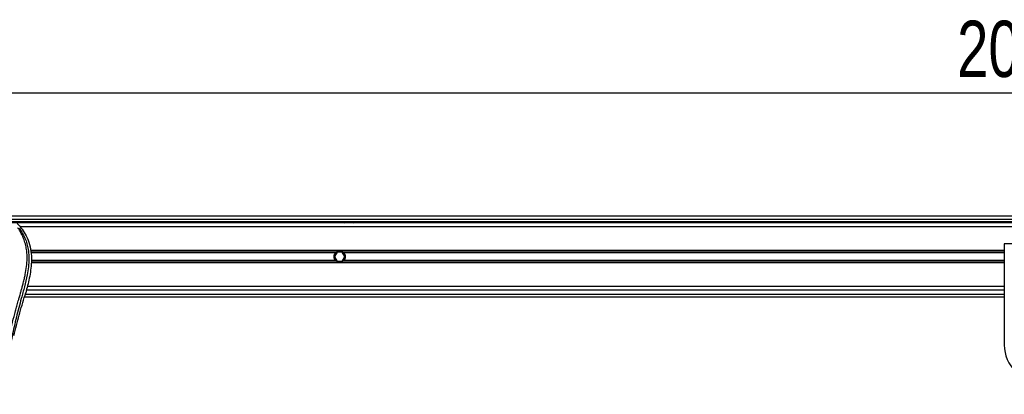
# Model space of a CAD drawing. Header units: millimetres. Extents: x 0 to 420, y 0 to 297.
# Tile 27 of 79: x 83 to 136, y 243 to 263. Entities that reach past the tile are written whole.
import ezdxf

# ---------------------------------------------------------------- set-up
doc = ezdxf.new("R2010")
doc.units = ezdxf.units.MM
doc.layers.add('QUOTE', color=174, linetype='Continuous')
doc.styles.add('SLDTEXTSTYLE3', font='TXT', dxfattribs={"width": 0.75})
doc.dimstyles.new('SLDDIMSTYLE0', dxfattribs={"dimtxt": 3, "dimasz": 3, "dimexe": 0, "dimexo": 0.0625, "dimgap": 0.75, "dimtad": 1, "dimlfac": 12.544143, "dimrnd": 1e-09, "dimzin": 12, "dimdsep": 46, "dimtxsty": 'SLDTEXTSTYLE3', "dimsah": 1, "dimcen": 0.09, "dimadec": 0, "dimazin": 3, "dimtfac": 1, "dimtdec": 3, "dimtofl": 0, "dimtmove": 0, "dimatfit": 3, "dimfxl": 0, "dimfrac": 2, "dimtolj": 1, "dimtzin": 12, "dimarcsym": 0})

# ---------------------------------------------------------------- blocks, each defined once
blk = doc.blocks.new('_D')
at = {"layer": 'QUOTE'}
for p, q in [((57.97, 252.326), (57.97, 261.036)), ((217.407, 252.326), (217.407, 261.036)), ((217.407, 259.036), (57.97, 259.036))]:
    blk.add_line(p, q, dxfattribs=at)
for points in [[(57.97, 259.036), (60.97, 258.536), (60.97, 259.536)], [(217.407, 259.036), (214.407, 259.536), (214.407, 258.536)]]:
    blk.add_solid(points, dxfattribs=at)
at = {"layer": 'QUOTE', "insert": (133.255, 262.903), "char_height": 3, "attachment_point": 1, "style": 'SLDTEXTSTYLE3'}
blk.add_mtext('2000', dxfattribs=at)

msp = doc.modelspace()

# ---------------------------------------------------------------- linework, layer by layer
at = {"color": 7, "linetype": 'Continuous', "lineweight": 25}
for p, q in [((214.42667, 252.47871), (57.96966, 252.47871)), ((60.16192, 252.31927), (214.37732, 252.31927)), ((60.2815, 252.19969), (214.37732, 252.19969)), ((202.6587, 252.11998), (72.71758, 252.11998)), ((100.53047, 252.19969), (100.61905, 252.11998)), ((101.01764, 252.11998), (101.10622, 252.19969)), ((192.10138, 251.92068), (83.2749, 251.92068)), ((135.7749, 250.65714), (83.83252, 250.65714)), ((100.14797, 250.57072), (83.84834, 250.57072)), ((100.18203, 250.56547), (100.04395, 250.32631)), ((100.45818, 250.56547), (100.18203, 250.56547)), ((100.59626, 250.32631), (100.45818, 250.56547)), ((135.7749, 250.57072), (100.49223, 250.57072)), ((139.76082, 251.00392), (135.7749, 251.00392)), ((135.7749, 251.00392), (135.7749, 245.62292)), ((100.09671, 250.52496), (83.85672, 250.52496)), ((100.09671, 250.12766), (83.87354, 250.12766)), ((100.14797, 250.08189), (83.87465, 250.08189)), ((100.04395, 250.32631), (100.18203, 250.08715)), ((100.18203, 250.08715), (100.45818, 250.08715)), ((100.45818, 250.08715), (100.59626, 250.32631)), ((135.7749, 250.08189), (100.49223, 250.08189)), ((100.5435, 250.52496), (100.53271, 250.52496)), ((135.7749, 250.52496), (100.5435, 250.52496)), ((135.7749, 250.12766), (100.5435, 250.12766)), ((135.7749, 249.99548), (83.87127, 249.99548)), ((135.7749, 248.53264), (83.60555, 248.53264)), ((135.7749, 248.73194), (83.66058, 248.73194)), ((83.50801, 248.17391), (135.7749, 248.17391)), ((83.5389, 248.27896), (83.57067, 248.38998)), ((83.55446, 248.33335), (135.7749, 248.33335))]:
    msp.add_line(p, q, dxfattribs=at)
for centre, radius, start, end in [((100.3201, 250.32631), 0.29894, 54.84472, 125.15528), ((100.3201, 250.32631), 0.29097, 57.139529, 122.860471), ((100.3201, 250.32631), 0.29894, 234.844719, 305.155281), ((100.3201, 250.32631), 0.29097, 237.139528, 302.860472), ((137.76786, 245.62292), 1.99296, 180, 0)]:
    msp.add_arc(centre, radius, start, end, dxfattribs=at)
for points, knots in [([(82.38423, 242.98692), (82.38998, 243.31115), (82.40149, 243.95952), (82.50179, 244.92745), (82.6402, 245.77867), (82.79633, 246.51602), (82.9094, 246.98099), (82.98864, 247.28514), (83.02578, 247.42468), (83.06234, 247.5592), (83.09869, 247.6908), (83.13681, 247.82708), (83.17822, 247.97362), (83.22859, 248.14981), (83.28216, 248.33681), (83.33753, 248.53202), (83.39111, 248.72091), (83.44623, 248.9296), (83.50003, 249.14987), (83.56383, 249.4446), (83.6228, 249.79926), (83.65426, 250.22111), (83.63976, 250.54653), (83.6053, 250.7802), (83.57456, 250.92943), (83.53494, 251.0793), (83.48811, 251.22191), (83.43282, 251.36243), (83.3716, 251.49654), (83.30505, 251.62526), (83.23308, 251.74855), (83.18419, 251.82344), (83.1579, 251.86371)], [0, 0, 0, 0, 0.10501624, 0.21000012, 0.3148093, 0.38417565, 0.45402283, 0.46974914, 0.48595735, 0.50078255, 0.51489215, 0.53016847, 0.54660973, 0.56420695, 0.58951768, 0.60961461, 0.62993527, 0.65313231, 0.67956677, 0.7034488, 0.75098221, 0.79627837, 0.84125889, 0.85770847, 0.87473965, 0.89224616, 0.91011436, 0.92619338, 0.9450023, 0.96297697, 0.98008872, 1, 1, 1, 1]), ([(83.22885, 251.84756), (83.25267, 251.81284), (83.32481, 251.7077), (83.44369, 251.50676), (83.56758, 251.23697), (83.6627, 250.94239), (83.72829, 250.59852), (83.7507, 250.20729), (83.72228, 249.7782), (83.64442, 249.28107), (83.51212, 248.72069), (83.3019, 247.97231), (83.06703, 247.09519), (82.84073, 246.08209), (82.67035, 245.05883), (82.56165, 244.02743), (82.54926, 243.33721), (82.54306, 242.99221)], [0, 0, 0, 0, 0.01713512, 0.05188236, 0.08679215, 0.12162042, 0.15673365, 0.20339108, 0.2503509, 0.29727352, 0.3674188, 0.43767936, 0.55024637, 0.66284852, 0.77534741, 0.88770778, 1, 1, 1, 1]), ([(83.12015, 252.09414), (83.21027, 251.99302), (83.39043, 251.79087), (83.62027, 251.4162), (83.79032, 250.97629), (83.87541, 250.50235), (83.88359, 250.04331), (83.84307, 249.60791), (83.74597, 249.054), (83.63972, 248.65153), (83.57067, 248.38998)], [0, 0, 0, 0, 0.10316681, 0.20624133, 0.33338823, 0.46068199, 0.57142551, 0.68264429, 0.79376223, 1, 1, 1, 1]), ([(100.09671, 250.52496), (100.1042, 250.53339), (100.11281, 250.54203), (100.13034, 250.5576), (100.13948, 250.56474), (100.14797, 250.57072)], [0, 0, 0, 0, 0.5, 0.5, 1, 1, 1, 1]), ([(100.16222, 250.57072), (100.15305, 250.5648), (100.14338, 250.55779), (100.12931, 250.54608), (100.12474, 250.54203), (100.11584, 250.53362), (100.1115, 250.52924), (100.10749, 250.52496)], [0, 0, 0, 0, 0.5, 0.5, 0.75, 0.75, 1, 1, 1, 1]), ([(100.53271, 250.52496), (100.52472, 250.53352), (100.51556, 250.5422), (100.49688, 250.55774), (100.48714, 250.56481), (100.47798, 250.57072)], [0, 0, 0, 0, 0.5, 0.5, 1, 1, 1, 1]), ([(100.49223, 250.57072), (100.50074, 250.56474), (100.50982, 250.55764), (100.52741, 250.54202), (100.536, 250.53339), (100.5435, 250.52496)], [0, 0, 0, 0, 0.5, 0.5, 1, 1, 1, 1]), ([(100.09671, 250.12766), (100.08501, 250.14081), (100.07456, 250.15488), (100.05608, 250.18499), (100.04799, 250.2012), (100.03484, 250.23507), (100.02982, 250.25254), (100.02298, 250.2886), (100.02118, 250.30745), (100.02114, 250.3446), (100.02284, 250.363), (100.02965, 250.39945), (100.03476, 250.41726), (100.04781, 250.45102), (100.05588, 250.46727), (100.0745, 250.49766), (100.085, 250.5118), (100.09671, 250.52496)], [0, 0, 0, 0, 0.125, 0.125, 0.25, 0.25, 0.375, 0.375, 0.5, 0.5, 0.625, 0.625, 0.75, 0.75, 0.875, 0.875, 1, 1, 1, 1]), ([(100.14797, 250.08189), (100.13947, 250.08788), (100.13039, 250.09498), (100.1128, 250.1106), (100.10421, 250.11923), (100.09671, 250.12766)], [0, 0, 0, 0, 0.5, 0.5, 1, 1, 1, 1]), ([(100.10749, 250.12766), (100.11549, 250.1191), (100.12465, 250.11041), (100.14333, 250.09488), (100.15307, 250.08781), (100.16222, 250.08189)], [0, 0, 0, 0, 0.5, 0.5, 1, 1, 1, 1]), ([(100.47798, 250.08189), (100.48716, 250.08782), (100.49683, 250.09483), (100.5109, 250.10654), (100.51547, 250.11059), (100.52437, 250.11899), (100.52871, 250.12337), (100.53271, 250.12766)], [0, 0, 0, 0, 0.5, 0.5, 0.75, 0.75, 1, 1, 1, 1]), ([(100.5435, 250.12766), (100.53601, 250.11923), (100.5274, 250.11059), (100.50987, 250.09502), (100.50073, 250.08787), (100.49223, 250.08189)], [0, 0, 0, 0, 0.5, 0.5, 1, 1, 1, 1]), ([(100.5435, 250.52496), (100.55519, 250.51181), (100.56565, 250.49774), (100.58413, 250.46763), (100.59222, 250.45142), (100.60536, 250.41755), (100.61038, 250.40008), (100.61723, 250.36402), (100.61903, 250.34517), (100.61907, 250.30802), (100.61737, 250.28962), (100.61056, 250.25317), (100.60545, 250.23536), (100.5924, 250.2016), (100.58433, 250.18535), (100.56571, 250.15496), (100.55521, 250.14082), (100.5435, 250.12766)], [0, 0, 0, 0, 0.125, 0.125, 0.25, 0.25, 0.375, 0.375, 0.5, 0.5, 0.625, 0.625, 0.75, 0.75, 0.875, 0.875, 1, 1, 1, 1]), ([(82.9479, 246.11599), (83.03584, 246.47884), (83.21185, 247.20512), (83.42983, 247.92082), (83.5389, 248.27896)], [0, 0, 0, 0, 0.499596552, 1, 1, 1, 1])]:
    msp.add_open_spline(points, degree=3, knots=knots, dxfattribs=at)

# ---------------------------------------------------------------- dimensions: what is measured, and where the dimension line sits
at = {"layer": 'QUOTE'}
dim = msp.add_linear_dim(base=(57.96966, 259.0362), p1=(217.40662, 250.32631), p2=(57.96966, 250.32631), dimstyle='SLDDIMSTYLE0', dxfattribs=at)
dim.commit()
dim.dimension.update_dxf_attribs({"geometry": '_D', "text_midpoint": (137.68814, 259.0362), "dimtype": 160})

doc.saveas('drawing.dxf')
